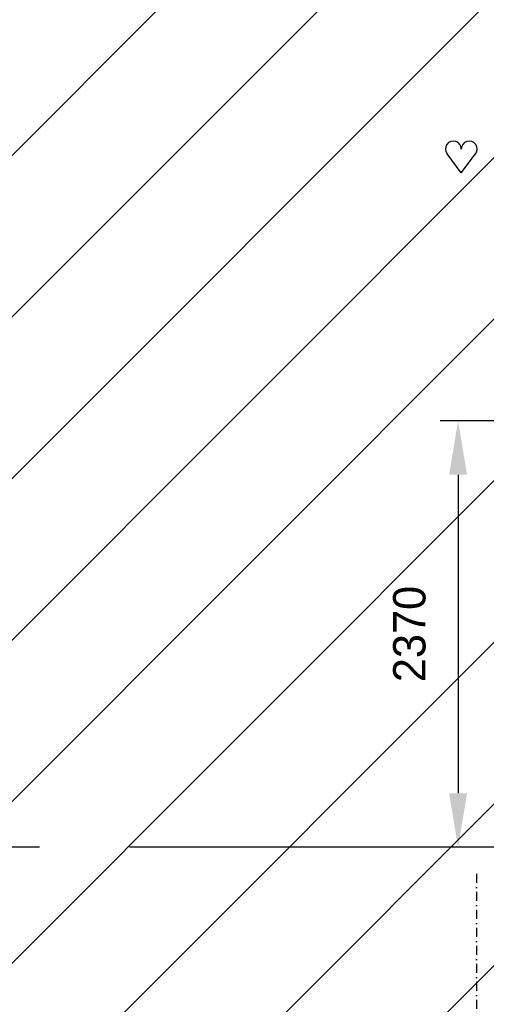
# Model space of a CAD drawing. Extents: x 9010 to 343255, y 15280 to 659207.
# Tile 29 of 76: x 85243 to 87838, y 28554 to 34028. Entities that reach past the tile are written whole.
import ezdxf

# ---------------------------------------------------------------- set-up
doc = ezdxf.new("R2010")
doc.units = 0
doc.header["$LTSCALE"] = 100
for name, pattern in [('CENTER2', [11.25, 7.5, -1.25, 1.25, -1.25]), ('CENTERX2', [40, 25, -5, 5, -5]), ('DASHDOT', [1, 0.5, -0.25, 0, -0.25])]:
    doc.linetypes.add(name, pattern=pattern)
doc.layers.get('0').update_dxf_attribs({"linetype": 'CONTINUOUS'})
doc.layers.get('DEFPOINTS').update_dxf_attribs({"linetype": 'CONTINUOUS'})
for name, color, linetype in [('15', 6, 'CONTINUOUS'), ('21', 11, 'CONTINUOUS'), ('STRAMIEN', 1, 'CENTER2'), ('WL5627--', 4, 'CONTINUOUS'), ('WL570---', 3, 'CONTINUOUS'), ('WL570---_TOEVOER', 3, 'CONTINUOUS')]:
    doc.layers.add(name, color=color, linetype=linetype)
doc.styles.add('BURO-018', font='BUROFONT.shx', dxfattribs={"height": 180})
doc.dimstyles.new('CEES', dxfattribs={"dimscale": 100, "dimtxt": 3, "dimasz": 3, "dimexe": 1, "dimexo": 1, "dimgap": 1.5, "dimtad": 0, "dimdec": 0, "dimzin": 0, "dimtxsty": 'BURO-018', "dimcen": -3, "dimdle": 1.25, "dimclrd": 1, "dimclre": 1, "dimclrt": 1, "dimazin": 3, "dimtfac": 0.75, "dimtdec": 0, "dimtofl": 0, "dimtmove": 0, "dimatfit": 3, "dimtvp": 1.5, "dimtolj": 1, "dimtzin": 0})

# ---------------------------------------------------------------- blocks, each defined once
blk = doc.blocks.new('HART')
at = {"color": 1}
for q in [(-39.7, 52.4), (39.7, 52.4)]:
    blk.add_line((0, 0), q, dxfattribs=at)
for centre, start, end in [((-22.1, 65.7), 0, 217.1867), ((22.1, 65.7), 322.8133, 180)]:
    blk.add_arc(centre, 22.1, start, end, dxfattribs=at)
blk = doc.blocks.new('HARTJE')
at = {"layer": 'WL570---'}
blk.add_blockref('HART', (140.9, 93.7), dxfattribs=at)
blk = doc.blocks.new('*D151')
at = {"color": 1, "linetype": 'BYBLOCK'}
for p, q in [((90104.2, 31797.7), (87581, 31797.7)), ((87681, 31497.7), (87681, 29727.6)), ((90104.2, 29427.6), (87581, 29427.6))]:
    blk.add_line(p, q, dxfattribs=at)
for points in [[(87631, 31497.7), (87731, 31497.7), (87681, 31797.7)], [(87631, 29727.6), (87731, 29727.6), (87681, 29427.6)]]:
    blk.add_solid(points, dxfattribs=at)
at = {"layer": 'DEFPOINTS', "color": 0, "linetype": 'BYBLOCK'}
for p in [(90204.2, 31797.7), (87681, 29427.6), (90204.2, 29427.6)]:
    blk.add_point(p, dxfattribs=at)
at = {"color": 1, "linetype": 'BYBLOCK', "insert": (87410.9, 30612.7), "char_height": 180, "attachment_point": 5, "rotation": 90, "style": 'BURO-018'}
blk.add_mtext('\\A1;2370', dxfattribs=at)

msp = doc.modelspace()

# ---------------------------------------------------------------- hatches: boundary and pattern name
at = {"layer": '15'}
h = msp.add_hatch(dxfattribs=at)
h.set_pattern_fill('ANSI31', color=8, scale=200, style=0)
h.set_pattern_definition([(45, (32852.9, 25827.6), (-449.013, 449.013), [])])
h.paths.add_polyline_path([(83532.9, 52927.6), (89143.2, 52927.6), (89143.2, 54927.6), (83532.9, 54927.6), (83532.9, 59077.6), (65252.9, 59077.6), (65252.9, 83077.6), (67752.9, 83077.6), (67752.9, 61277.6), (72752.9, 61277.6), (72752.9, 66021.3), (73678.4, 66021.3), (73678.4, 73400.3), (76678.4, 73400.3), (76678.4, 61277.6), (82952.9, 61277.6), (82952.9, 81942.7), (87952.9, 81942.7), (87952.9, 70627.6), (93268.6, 70627.6), (93268.6, 61027.6), (99172.9, 61027.6), (99172.9, 58527.6), (93268.6, 58527.6), (93268.6, 52927.6), (99022.9, 52927.6), (99022.9, 49227.6), (93268.6, 49227.6), (93268.6, 42227.6), (99022.9, 42227.6), (99022.9, 39227.6), (93722.9, 39227.6), (93722.9, 36227.6), (99022.9, 36227.6), (99022.9, 33227.6), (93722.9, 33227.6), (93722.9, 26257.8), (90152.9, 26257.8), (90152.9, 26107.6), (83532.9, 26107.6), (83532.9, 39227.6), (88032.9, 39227.6), (88032.9, 49227.6), (83532.9, 49227.6)])

# ---------------------------------------------------------------- linework, layer by layer
at = {"layer": '21', "linetype": 'DASHDOT'}
msp.add_line((87783.3, 29279.5), (87783.3, 22490.8), dxfattribs=at)
at = {"layer": 'STRAMIEN', "linetype": 'CENTERX2'}
msp.add_line((100352.9, 29427.6), (78852.9, 29427.6), dxfattribs=at)

# ---------------------------------------------------------------- block references
at = {"layer": 'WL570---_TOEVOER', "xscale": 2, "yscale": 2, "zscale": 2}
msp.add_blockref('HARTJE', (87417.1, 32989.8), dxfattribs=at)

# ---------------------------------------------------------------- dimensions: what is measured, and where the dimension line sits
at = {"layer": 'WL5627--'}
dim = msp.add_linear_dim(base=(87681, 29427.6), p1=(90204.2, 31797.7), p2=(90204.2, 29427.6), angle=90, dimstyle='CEES', dxfattribs=at)
dim.commit()
dim.dimension.update_dxf_attribs({"geometry": '*D151', "text_midpoint": (87410.9, 30612.7)})

doc.saveas('drawing.dxf')
